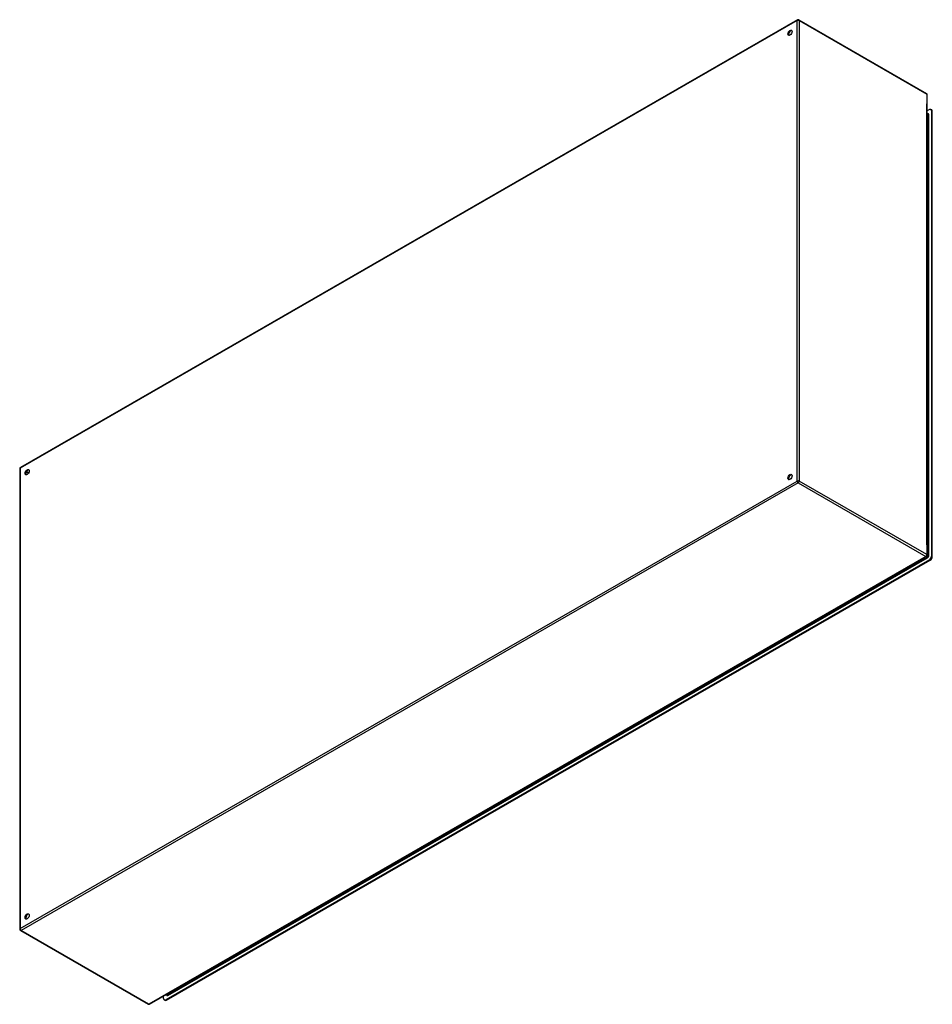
# Model space of a CAD drawing. Header units: inches. Extents: x 310.5 to 370.1, y 113.3 to 177.6.
import ezdxf

# ---------------------------------------------------------------- set-up
doc = ezdxf.new("R2010")
doc.units = ezdxf.units.IN
doc.header["$MEASUREMENT"] = 0
doc.layers.add('Visible Edges(ANSI)', color=7, linetype='Continuous', lineweight=25)
doc.layers.add('Visible Tangent Edges(ANSI)', color=7, linetype='Continuous', lineweight=25)

msp = doc.modelspace()

# ---------------------------------------------------------------- linework, layer by layer
at = {"layer": 'Visible Edges(ANSI)'}
for p, q in [((361.277, 177.615), (310.505, 148.378)), ((361.375, 177.615), (369.721, 172.81)), ((369.77, 142.636), (369.77, 172.724)), ((370.056, 171.734), (370.008, 171.762)), ((369.91, 171.752), (369.77, 171.672)), ((369.77, 171.478), (369.804, 171.459)), ((370.049, 171.672), (370.049, 142.581)), ((370.097, 142.553), (370.097, 171.644)), ((310.455, 148.292), (310.455, 118.205)), ((318.949, 113.313), (369.721, 142.551)), ((369.91, 142.34), (320, 113.599)), ((320.049, 113.571), (369.958, 142.312)), ((310.505, 118.119), (318.85, 113.313)), ((320.03, 113.936), (320.062, 113.918)), ((319.861, 113.68), (319.861, 113.838)), ((319.95, 113.562), (319.902, 113.589))]:
    msp.add_line(p, q, dxfattribs=at)
for centre, start, end in [((361.326, 177.529), 60.06401, 119.93599), ((369.671, 172.724), 0, 60.06401), ((310.554, 148.292), 119.93599, 180), ((369.671, 142.636), 299.93599, 0), ((310.554, 118.205), 180, 240.06401), ((318.9, 113.399), 240.06401, 299.93599)]:
    msp.add_arc(centre, 0.099, start, end, dxfattribs=at)
for centre, major_axis in [((360.796, 176.772), (-0.097, -0.169)), ((310.945, 148.065), (0.097, 0.169)), ((360.796, 147.75), (-0.097, -0.169)), ((310.945, 119.042), (0.097, 0.169))]:
    msp.add_ellipse(centre, major_axis=major_axis, ratio=0.578093, dxfattribs=at)
for centre, major_axis, start_param, end_param in [((360.844, 176.745), (0.097, 0.169), 0.24866, 2.892933), ((369.91, 171.591), (0.098, 0.171), 5.495853, 7.06665), ((369.958, 171.564), (0.098, 0.171), 5.495853, 6.283185), ((310.993, 148.037), (0.097, 0.169), 0.24866, 2.892933), ((360.844, 147.722), (0.097, 0.169), 0.24866, 2.892933), ((369.91, 142.501), (-0.098, -0.171), 0.783464, 2.354261), ((369.958, 142.473), (0.098, 0.171), 3.925057, 5.495853), ((310.993, 119.015), (0.097, 0.169), 0.24866, 2.892933), ((320, 113.76), (-0.098, -0.171), 5.495853, 7.06665), ((320.049, 113.732), (-0.098, -0.171), 0, 0.783464)]:
    msp.add_ellipse(centre, major_axis=major_axis, ratio=0.578093, start_param=start_param, end_param=end_param, dxfattribs=at)
at = {"layer": 'Visible Tangent Edges(ANSI)'}
for p, q in [((361.256, 177.57), (310.484, 148.332)), ((361.256, 147.482), (361.256, 177.57)), ((361.396, 177.57), (369.741, 172.764)), ((361.396, 177.57), (361.396, 147.482)), ((369.741, 172.764), (369.741, 172.13)), ((369.741, 143.31), (369.741, 172.13)), ((369.77, 171.445), (369.825, 171.413)), ((369.825, 171.413), (369.825, 142.631)), ((369.869, 142.631), (369.869, 171.413)), ((370.049, 171.672), (370.097, 171.644)), ((310.484, 148.332), (310.484, 118.245)), ((311.032, 147.992), (310.885, 148.076)), ((311.053, 148.03), (310.908, 148.114)), ((310.484, 118.245), (361.256, 147.482)), ((361.326, 147.361), (310.554, 118.124)), ((361.326, 147.361), (369.671, 142.555)), ((369.741, 142.677), (361.396, 147.482)), ((369.741, 143.31), (369.741, 142.677)), ((369.671, 142.555), (318.9, 113.318)), ((320.134, 113.884), (369.777, 142.472)), ((320.183, 113.964), (369.683, 142.469)), ((369.755, 142.51), (369.683, 142.469)), ((369.702, 142.54), (369.755, 142.51)), ((369.825, 142.631), (369.77, 142.663)), ((369.91, 142.34), (369.958, 142.312)), ((370.097, 142.553), (370.049, 142.581)), ((318.9, 113.318), (310.554, 118.124)), ((320.112, 113.922), (320.059, 113.953)), ((320.183, 113.964), (320.112, 113.922)), ((320.049, 113.571), (320, 113.599))]:
    msp.add_line(p, q, dxfattribs=at)
for centre, major_axis, ratio, start_param, end_param in [((361.326, 177.529), (-0.0494, 0.0858), 0.578093, 0, 0.787332), ((361.326, 177.529), (-0.099, 0), 0.575862, 3.926991, 5.497787), ((361.326, 177.529), (0.0494, 0.0858), 0.578093, 5.495853, 6.283185), ((369.671, 172.724), (0.0494, 0.0858), 0.578093, 5.495853, 6.283185), ((369.671, 172.724), (0.099, 0), 0.575862, 0, 0.785398), ((369.777, 171.361), (0.065, 0.113), 0.578093, 5.495853, 6.988298), ((369.755, 171.373), (0.0494, 0.0858), 0.578093, 5.495853, 6.283185), ((369.847, 171.426), (-0.031, 0), 0.575862, 0.785398, 2.356194), ((310.554, 148.292), (-0.099, 0), 0.575862, 5.497787, 6.283185), ((310.554, 148.292), (-0.0494, 0.0858), 0.578093, 0, 0.787332), ((361.326, 147.442), (0.099, 0), 0.575862, 0.785398, 2.356194), ((361.326, 147.442), (-0.0494, 0.0858), 0.578093, 0.787332, 2.358128), ((361.326, 147.442), (0.0494, 0.0858), 0.578093, 3.925057, 5.495853), ((369.671, 142.636), (-0.0494, -0.0858), 0.578093, 0.783464, 2.354261), ((369.671, 142.636), (0.0494, -0.0858), 0.578093, 5.499721, 6.283185), ((369.671, 142.636), (0.099, 0), 0.575862, 0, 0.785398), ((369.755, 142.591), (-0.0494, -0.0858), 0.578093, 0.783464, 2.354261), ((369.755, 142.485), (-0.0155, 0.0269), 0.578093, 3.928925, 5.499721), ((369.777, 142.578), (0.065, 0.113), 0.578093, 3.925057, 5.495853), ((369.847, 142.644), (-0.031, 0), 0.575862, 0.785398, 2.356194), ((310.554, 118.205), (-0.099, 0), 0.575862, 5.497787, 6.283185), ((310.554, 118.205), (0.0494, -0.0858), 0.578093, 3.928925, 5.499721), ((310.554, 118.205), (-0.0494, -0.0858), 0.578093, 0, 0.783464), ((320.134, 113.991), (-0.065, -0.113), 0.578093, 5.578073, 7.06665), ((320.112, 114.003), (-0.0494, -0.0858), 0.578093, 0, 0.783464), ((320.112, 113.897), (-0.0155, 0.0269), 0.578093, 3.928925, 5.499721), ((318.9, 113.399), (-0.0494, -0.0858), 0.578093, 0, 0.783464), ((318.9, 113.399), (0.0494, -0.0858), 0.578093, 5.499721, 6.283185)]:
    msp.add_ellipse(centre, major_axis=major_axis, ratio=ratio, start_param=start_param, end_param=end_param, dxfattribs=at)

doc.saveas('drawing.dxf')
